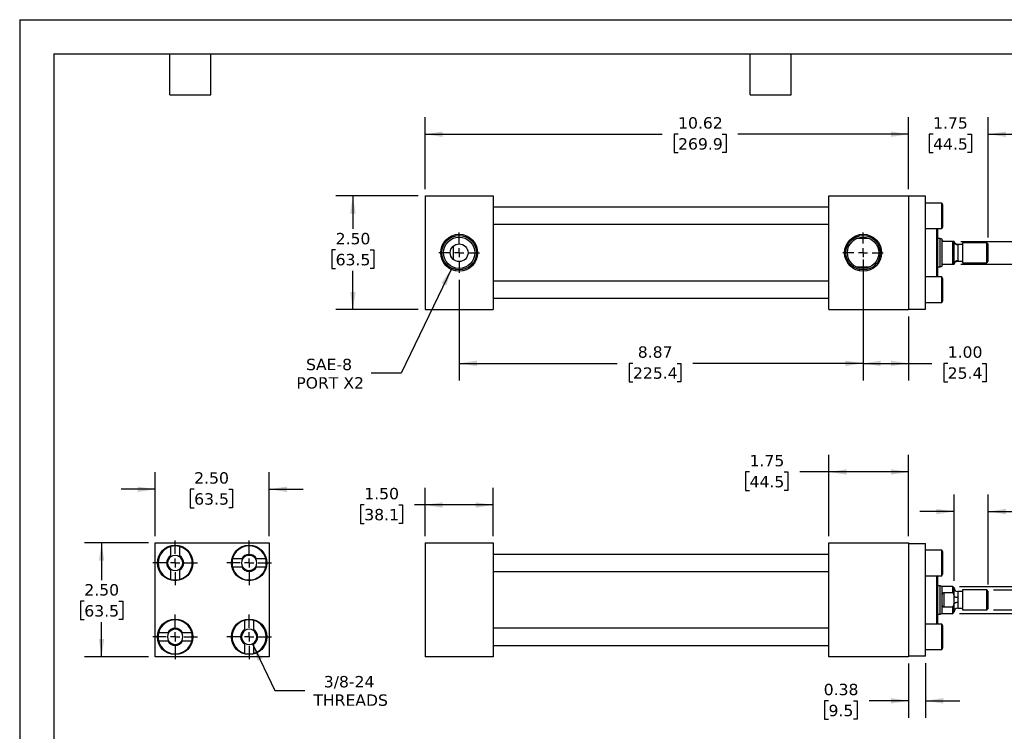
# Model space of a CAD drawing. Header units: inches. Extents: x 0 to 33, y 0 to 25.5.
# Tile 2 of 3: x 0 to 21.6, y 9.9 to 25.5. Entities that reach past the tile are written whole.
import ezdxf

# ---------------------------------------------------------------- set-up
doc = ezdxf.new("R2010")
doc.units = ezdxf.units.IN
doc.header["$LTSCALE"] = 3
doc.header["$MEASUREMENT"] = 0
doc.linetypes.add('SLD-Center', pattern=[0.75, 0.6, -0.05, 0.05, -0.05])
doc.linetypes.add('SLD-Solid', pattern=[0])
doc.layers.add('CENTER', color=40, linetype='SLD-Center')
doc.layers.add('DIMENSIONS', color=140, linetype='SLD-Solid', lineweight=25)
doc.layers.add('TEXT', color=140, linetype='SLD-Solid', lineweight=25)
doc.styles.add('SLDTEXTSTYLE0', font='VERDANA.TTF')
doc.dimstyles.new('SLDDIMSTYLE0', dxfattribs={"dimtxt": 0.254883, "dimasz": 0.39, "dimexe": 0, "dimexo": 0.0625, "dimgap": 0.063721, "dimtad": 0, "dimtih": 1, "dimtoh": 1, "dimrnd": 1e-09, "dimzin": 4, "dimdsep": 46, "dimtxsty": 'SLDTEXTSTYLE0', "dimsah": 1, "dimcen": 0.09, "dimadec": 0, "dimazin": 1, "dimtfac": 1, "dimtofl": 0, "dimtmove": 0, "dimatfit": 3, "dimfxl": 0, "dimfrac": 2, "dimtolj": 1, "dimtzin": 12, "dimarcsym": 0})
doc.dimstyles.new('SLDDIMSTYLE1', dxfattribs={"dimtxt": 0.254883, "dimasz": 0.39, "dimexe": 0, "dimexo": 0.0625, "dimgap": 0.063721, "dimtad": 0, "dimtih": 1, "dimtoh": 1, "dimrnd": 1e-09, "dimzin": 12, "dimdsep": 46, "dimtxsty": 'SLDTEXTSTYLE0', "dimsah": 1, "dimcen": 0.09, "dimadec": 0, "dimazin": 3, "dimtfac": 1, "dimtofl": 0, "dimtmove": 0, "dimatfit": 3, "dimfxl": 0, "dimfrac": 2, "dimtolj": 1, "dimtzin": 12, "dimarcsym": 0})
doc.dimstyles.new('SLDDIMSTYLE2', dxfattribs={"dimtxt": 0.254883, "dimasz": 0.39, "dimexe": 0, "dimexo": 0.0625, "dimgap": 0.063721, "dimtad": 0, "dimtih": 1, "dimtoh": 1, "dimrnd": 1e-09, "dimdsep": 46, "dimtxsty": 'SLDTEXTSTYLE0', "dimsah": 1, "dimcen": 0.09, "dimadec": 0, "dimazin": 2, "dimtfac": 1, "dimtmove": 0, "dimatfit": 0, "dimfxl": 0, "dimfrac": 2, "dimtolj": 1, "dimtzin": 12, "dimarcsym": 0})
doc.dimstyles.new('SLDDIMSTYLE3', dxfattribs={"dimtxt": 0.254883, "dimasz": 0.39, "dimexe": 0, "dimexo": 0.0625, "dimgap": 0.063721, "dimtad": 0, "dimtih": 1, "dimtoh": 1, "dimrnd": 1e-09, "dimzin": 12, "dimdsep": 46, "dimtxsty": 'SLDTEXTSTYLE0', "dimsah": 1, "dimcen": 0.09, "dimadec": 0, "dimazin": 3, "dimtfac": 1, "dimtmove": 0, "dimatfit": 0, "dimfxl": 0, "dimfrac": 2, "dimtolj": 1, "dimtzin": 12, "dimarcsym": 0})
doc.dimstyles.new('SLDDIMSTYLE4', dxfattribs={"dimtxt": 0.254883, "dimasz": 0.39, "dimexe": 0, "dimexo": 0.0625, "dimgap": 0.063721, "dimtad": 0, "dimtih": 1, "dimtoh": 1, "dimrnd": 1e-09, "dimzin": 12, "dimdsep": 46, "dimtxsty": 'SLDTEXTSTYLE0', "dimsah": 1, "dimcen": 0, "dimadec": 0, "dimazin": 3, "dimtfac": 1, "dimtofl": 0, "dimtmove": 0, "dimatfit": 3, "dimfxl": 0, "dimfrac": 2, "dimtolj": 1, "dimtzin": 12, "dimarcsym": 0})
doc.dimstyles.new('SLDDIMSTYLE5', dxfattribs={"dimtxt": 0.254883, "dimasz": 0.39, "dimexe": 0, "dimexo": 0.0625, "dimgap": 0.063721, "dimtad": 0, "dimtih": 1, "dimtoh": 1, "dimrnd": 1e-09, "dimzin": 0, "dimdsep": 46, "dimtxsty": 'SLDTEXTSTYLE0', "dimsah": 1, "dimcen": 0.09, "dimadec": 0, "dimazin": 0, "dimtfac": 1, "dimtmove": 0, "dimatfit": 0, "dimfxl": 0, "dimfrac": 2, "dimtolj": 1, "dimtzin": 12, "dimarcsym": 0})
doc.dimstyles.new('SLDDIMSTYLE6', dxfattribs={"dimtxt": 0.254883, "dimasz": 0.39, "dimexe": 0, "dimexo": 0.0625, "dimgap": 0.063721, "dimtad": 0, "dimtih": 1, "dimtoh": 1, "dimrnd": 1e-09, "dimzin": 4, "dimdsep": 46, "dimtxsty": 'SLDTEXTSTYLE0', "dimsah": 1, "dimcen": 0.09, "dimadec": 0, "dimazin": 1, "dimtfac": 1, "dimtmove": 0, "dimatfit": 0, "dimfxl": 0, "dimfrac": 2, "dimtolj": 1, "dimtzin": 12, "dimarcsym": 0})
doc.dimstyles.new('SLDDIMSTYLE7', dxfattribs={"dimtxt": 0.254883, "dimasz": 0.39, "dimexe": 0, "dimexo": 0.0625, "dimgap": 0.063721, "dimtad": 0, "dimtih": 1, "dimtoh": 1, "dimrnd": 1e-09, "dimzin": 12, "dimdsep": 46, "dimtxsty": 'SLDTEXTSTYLE0', "dimsah": 1, "dimcen": 0, "dimadec": 0, "dimazin": 3, "dimtfac": 1, "dimtofl": 0, "dimtmove": 0, "dimatfit": 3, "dimfxl": 0, "dimfrac": 2, "dimtolj": 1, "dimtzin": 12, "dimarcsym": 0})

# ---------------------------------------------------------------- blocks, each defined once
blk = doc.blocks.new('_D')
at = {"layer": 'DIMENSIONS'}
for p, q in [((8.906, 14.149), (8.906, 15.21)), ((10.406, 14.149), (10.406, 15.21)), ((7.571, 14.835), (7.486, 14.835)), ((7.486, 14.835), (7.486, 14.43)), ((8.329, 14.835), (8.414, 14.835)), ((8.414, 14.835), (8.414, 14.43)), ((8.906, 14.835), (8.674, 14.835)), ((10.406, 14.835), (8.906, 14.835)), ((7.486, 14.43), (7.571, 14.43)), ((8.414, 14.43), (8.329, 14.43))]:
    blk.add_line(p, q, dxfattribs=at)
for points in [[(8.906, 14.835), (9.296, 14.775), (9.296, 14.895)], [(10.406, 14.835), (10.016, 14.895), (10.016, 14.775)]]:
    blk.add_solid(points, dxfattribs=at)
at = {"layer": 'DIMENSIONS', "char_height": 0.25, "attachment_point": 1, "style": 'SLDTEXTSTYLE0'}
for s, insert in [('1.50', (7.571, 15.21)), ('38.1', (7.571, 14.748))]:
    blk.add_mtext(s, dxfattribs=dict(at, insert=insert))
blk = doc.blocks.new('_D_1')
at = {"layer": 'DIMENSIONS'}
for p, q in [((17.781, 14.149), (17.781, 15.935)), ((19.531, 14.149), (19.531, 15.935)), ((16.037, 15.56), (15.951, 15.56)), ((15.951, 15.56), (15.951, 15.155)), ((16.794, 15.56), (16.88, 15.56)), ((16.88, 15.56), (16.88, 15.155)), ((17.781, 15.56), (17.14, 15.56)), ((19.531, 15.56), (17.781, 15.56)), ((15.951, 15.155), (16.037, 15.155)), ((16.88, 15.155), (16.794, 15.155))]:
    blk.add_line(p, q, dxfattribs=at)
for points in [[(17.781, 15.56), (18.171, 15.5), (18.171, 15.62)], [(19.531, 15.56), (19.141, 15.62), (19.141, 15.5)]]:
    blk.add_solid(points, dxfattribs=at)
at = {"layer": 'DIMENSIONS', "char_height": 0.25, "attachment_point": 1, "style": 'SLDTEXTSTYLE0'}
for s, insert in [('1.75', (16.037, 15.935)), ('44.5', (16.037, 15.473))]:
    blk.add_mtext(s, dxfattribs=dict(at, insert=insert))
blk = doc.blocks.new('_D_2')
at = {"layer": 'DIMENSIONS'}
for p, q in [((20.531, 13.164), (20.531, 15.065)), ((21.281, 13.086), (21.281, 15.065)), ((20.531, 14.69), (19.781, 14.69)), ((21.281, 14.69), (22.058, 14.69)), ((22.404, 14.69), (22.318, 14.69)), ((22.318, 14.69), (22.318, 14.285)), ((23.161, 14.69), (23.247, 14.69)), ((23.247, 14.69), (23.247, 14.285)), ((22.318, 14.285), (22.404, 14.285)), ((23.247, 14.285), (23.161, 14.285))]:
    blk.add_line(p, q, dxfattribs=at)
for points in [[(20.531, 14.69), (20.141, 14.75), (20.141, 14.63)], [(21.281, 14.69), (21.671, 14.63), (21.671, 14.75)]]:
    blk.add_solid(points, dxfattribs=at)
at = {"layer": 'DIMENSIONS', "char_height": 0.25, "attachment_point": 1, "style": 'SLDTEXTSTYLE0'}
for s, insert in [('0.75', (22.404, 15.065)), ('19.1', (22.404, 14.602))]:
    blk.add_mtext(s, dxfattribs=dict(at, insert=insert))
blk = doc.blocks.new('_D_3')
at = {"layer": 'DIMENSIONS'}
for p, q in [((22.255, 12.967), (22.255, 13.717)), ((21.4, 12.967), (22.63, 12.967)), ((21.4, 12.53), (22.63, 12.53)), ((22.255, 10.744), (22.255, 12.53)), ((23.005, 10.744), (22.255, 10.744))]:
    blk.add_line(p, q, dxfattribs=at)
for points in [[(22.255, 12.967), (22.315, 13.357), (22.195, 13.357)], [(22.255, 12.53), (22.195, 12.14), (22.315, 12.14)]]:
    blk.add_solid(points, dxfattribs=at)
at = {"layer": 'DIMENSIONS', "char_height": 0.25, "attachment_point": 1, "style": 'SLDTEXTSTYLE0'}
for s, insert in [('7/16-20', (23.187, 11.061)), ('THREAD', (23.177, 10.656))]:
    blk.add_mtext(s, dxfattribs=dict(at, insert=insert))
blk = doc.blocks.new('_D_4')
at = {"layer": 'DIMENSIONS'}
for p, q in [((24.63, 13.839), (23.88, 13.839)), ((23.88, 13.839), (23.88, 13.045)), ((25.089, 13.839), (25.004, 13.839)), ((25.004, 13.839), (25.004, 13.434)), ((25.847, 13.839), (25.932, 13.839)), ((25.932, 13.839), (25.932, 13.434)), ((25.004, 13.434), (25.089, 13.434)), ((25.932, 13.434), (25.847, 13.434)), ((20.65, 13.045), (22.165, 13.045)), ((22.345, 13.045), (24.255, 13.045)), ((20.65, 12.452), (22.165, 12.452)), ((22.345, 12.452), (24.255, 12.452)), ((23.88, 12.452), (23.88, 11.702))]:
    blk.add_line(p, q, dxfattribs=at)
for points in [[(23.88, 13.045), (23.94, 13.435), (23.82, 13.435)], [(23.88, 12.452), (23.82, 12.062), (23.94, 12.062)]]:
    blk.add_solid(points, dxfattribs=at)
at = {"layer": 'DIMENSIONS', "char_height": 0.25, "attachment_point": 1, "style": 'SLDTEXTSTYLE0'}
for s, insert in [('0.59', (25.089, 14.214)), ('15.1', (25.089, 13.752))]:
    blk.add_mtext(s, dxfattribs=dict(at, insert=insert))
blk = doc.blocks.new('_D_5')
at = {"layer": 'DIMENSIONS'}
for p, q in [((19.531, 11.349), (19.531, 10.156)), ((19.906, 11.359), (19.906, 10.156)), ((17.772, 10.531), (17.687, 10.531)), ((17.687, 10.531), (17.687, 10.126)), ((18.318, 10.531), (18.403, 10.531)), ((18.403, 10.531), (18.403, 10.126)), ((19.531, 10.531), (18.663, 10.531)), ((19.906, 10.531), (20.656, 10.531)), ((17.687, 10.126), (17.772, 10.126)), ((18.403, 10.126), (18.318, 10.126))]:
    blk.add_line(p, q, dxfattribs=at)
for points in [[(19.531, 10.531), (19.141, 10.591), (19.141, 10.471)], [(19.906, 10.531), (20.296, 10.471), (20.296, 10.591)]]:
    blk.add_solid(points, dxfattribs=at)
at = {"layer": 'DIMENSIONS', "char_height": 0.25, "attachment_point": 1, "style": 'SLDTEXTSTYLE0'}
for s, insert in [('0.38', (17.666, 10.905)), ('9.5', (17.772, 10.443))]:
    blk.add_mtext(s, dxfattribs=dict(at, insert=insert))
blk = doc.blocks.new('_D_8')
at = {"layer": 'DIMENSIONS'}
for p, q in [((18.531, 20.228), (18.531, 17.572)), ((9.656, 19.784), (9.656, 17.572)), ((9.656, 17.947), (13.129, 17.947)), ((13.475, 17.947), (13.389, 17.947)), ((13.389, 17.947), (13.389, 17.541)), ((14.444, 17.947), (14.53, 17.947)), ((14.53, 17.947), (14.53, 17.541)), ((18.531, 17.947), (14.789, 17.947)), ((13.389, 17.541), (13.475, 17.541)), ((14.53, 17.541), (14.444, 17.541))]:
    blk.add_line(p, q, dxfattribs=at)
for points in [[(9.656, 17.947), (10.046, 17.887), (10.046, 18.007)], [(18.531, 17.947), (18.141, 18.007), (18.141, 17.887)]]:
    blk.add_solid(points, dxfattribs=at)
at = {"layer": 'DIMENSIONS', "char_height": 0.25, "attachment_point": 1, "style": 'SLDTEXTSTYLE0'}
for s, insert in [('8.87', (13.581, 18.321)), ('225.4', (13.475, 17.859))]:
    blk.add_mtext(s, dxfattribs=dict(at, insert=insert))
blk = doc.blocks.new('_D_9')
at = {"layer": 'DIMENSIONS'}
for p, q in [((18.531, 20.228), (18.531, 17.572)), ((19.531, 18.978), (19.531, 17.572)), ((18.531, 17.947), (19.531, 17.947)), ((19.531, 17.947), (20.045, 17.947)), ((20.39, 17.947), (20.305, 17.947)), ((20.305, 17.947), (20.305, 17.541)), ((21.148, 17.947), (21.233, 17.947)), ((21.233, 17.947), (21.233, 17.541)), ((20.305, 17.541), (20.39, 17.541)), ((21.233, 17.541), (21.148, 17.541))]:
    blk.add_line(p, q, dxfattribs=at)
for points in [[(18.531, 17.947), (18.921, 17.887), (18.921, 18.007)], [(19.531, 17.947), (19.141, 18.007), (19.141, 17.887)]]:
    blk.add_solid(points, dxfattribs=at)
at = {"layer": 'DIMENSIONS', "char_height": 0.25, "attachment_point": 1, "style": 'SLDTEXTSTYLE0'}
for s, insert in [('1.00', (20.39, 18.321)), ('25.4', (20.39, 17.859))]:
    blk.add_mtext(s, dxfattribs=dict(at, insert=insert))
blk = doc.blocks.new('_D_10')
at = {"layer": 'DIMENSIONS'}
for p, q in [((9.492, 20.037), (8.38, 17.731)), ((8.38, 17.731), (7.723, 17.731))]:
    blk.add_line(p, q, dxfattribs=at)
blk.add_solid([(9.492, 20.037), (9.268, 19.711), (9.376, 19.659)], dxfattribs=at)
at = {"layer": 'DIMENSIONS', "char_height": 0.25, "attachment_point": 1, "style": 'SLDTEXTSTYLE0'}
for s, insert in [('SAE-8', (6.292, 18.048)), ('PORT X2', (6.078, 17.643))]:
    blk.add_mtext(s, dxfattribs=dict(at, insert=insert))
blk = doc.blocks.new('_D_11')
at = {"layer": 'DIMENSIONS'}
for p, q in [((8.756, 21.628), (6.946, 21.628)), ((7.321, 21.628), (7.321, 20.902)), ((6.942, 20.44), (6.857, 20.44)), ((6.857, 20.44), (6.857, 20.035)), ((7.7, 20.44), (7.785, 20.44)), ((7.785, 20.44), (7.785, 20.035)), ((6.857, 20.035), (6.942, 20.035)), ((7.321, 19.128), (7.321, 19.978)), ((7.785, 20.035), (7.7, 20.035)), ((8.756, 19.128), (6.946, 19.128))]:
    blk.add_line(p, q, dxfattribs=at)
for points in [[(7.321, 21.628), (7.261, 21.238), (7.381, 21.238)], [(7.321, 19.128), (7.381, 19.518), (7.261, 19.518)]]:
    blk.add_solid(points, dxfattribs=at)
at = {"layer": 'DIMENSIONS', "char_height": 0.25, "attachment_point": 1, "style": 'SLDTEXTSTYLE0'}
for s, insert in [('2.50', (6.942, 20.814)), ('63.5', (6.942, 20.352))]:
    blk.add_mtext(s, dxfattribs=dict(at, insert=insert))
blk = doc.blocks.new('_D_12')
at = {"layer": 'DIMENSIONS'}
for p, q in [((19.531, 21.778), (19.531, 23.358)), ((21.281, 20.715), (21.281, 23.358)), ((19.531, 22.983), (18.781, 22.983)), ((20.07, 22.983), (19.984, 22.983)), ((19.984, 22.983), (19.984, 22.578)), ((20.827, 22.983), (20.913, 22.983)), ((20.913, 22.983), (20.913, 22.578)), ((21.281, 22.983), (22.031, 22.983)), ((19.984, 22.578), (20.07, 22.578)), ((20.913, 22.578), (20.827, 22.578))]:
    blk.add_line(p, q, dxfattribs=at)
for points in [[(19.531, 22.983), (19.141, 23.043), (19.141, 22.923)], [(21.281, 22.983), (21.671, 22.923), (21.671, 23.043)]]:
    blk.add_solid(points, dxfattribs=at)
at = {"layer": 'DIMENSIONS', "char_height": 0.25, "attachment_point": 1, "style": 'SLDTEXTSTYLE0'}
for s, insert in [('1.75', (20.07, 23.357)), ('44.5', (20.07, 22.895))]:
    blk.add_mtext(s, dxfattribs=dict(at, insert=insert))
blk = doc.blocks.new('_D_13')
at = {"layer": 'DIMENSIONS'}
for p, q in [((8.906, 21.778), (8.906, 23.358)), ((19.531, 21.778), (19.531, 23.358)), ((8.906, 22.983), (14.12, 22.983)), ((14.466, 22.983), (14.38, 22.983)), ((14.38, 22.983), (14.38, 22.578)), ((15.435, 22.983), (15.521, 22.983)), ((15.521, 22.983), (15.521, 22.578)), ((19.531, 22.983), (15.781, 22.983)), ((14.38, 22.578), (14.466, 22.578)), ((15.521, 22.578), (15.435, 22.578))]:
    blk.add_line(p, q, dxfattribs=at)
for points in [[(8.906, 22.983), (9.296, 22.923), (9.296, 23.043)], [(19.531, 22.983), (19.141, 23.043), (19.141, 22.923)]]:
    blk.add_solid(points, dxfattribs=at)
at = {"layer": 'DIMENSIONS', "char_height": 0.25, "attachment_point": 1, "style": 'SLDTEXTSTYLE0'}
for s, insert in [('10.62', (14.466, 23.357)), ('269.9', (14.466, 22.895))]:
    blk.add_mtext(s, dxfattribs=dict(at, insert=insert))
blk = doc.blocks.new('_D_14')
at = {"layer": 'DIMENSIONS'}
for p, q in [((22.462, 20.628), (22.462, 21.378)), ((20.681, 20.628), (22.837, 20.628)), ((20.681, 20.128), (22.837, 20.128)), ((22.462, 19.266), (22.462, 20.128)), ((23.555, 19.505), (23.469, 19.505)), ((23.469, 19.505), (23.469, 19.1)), ((24.312, 19.505), (24.398, 19.505)), ((24.398, 19.505), (24.398, 19.1)), ((23.212, 19.266), (22.462, 19.266)), ((23.469, 19.1), (23.555, 19.1)), ((24.398, 19.1), (24.312, 19.1))]:
    blk.add_line(p, q, dxfattribs=at)
for points in [[(22.462, 20.628), (22.522, 21.018), (22.402, 21.018)], [(22.462, 20.128), (22.402, 19.738), (22.522, 19.738)]]:
    blk.add_solid(points, dxfattribs=at)
at = {"layer": 'DIMENSIONS', "char_height": 0.25, "attachment_point": 1, "style": 'SLDTEXTSTYLE0'}
for s, insert in [('0.50', (23.555, 19.879)), ('12.7', (23.555, 19.417)), ('FLATS', (23.414, 18.955))]:
    blk.add_mtext(s, dxfattribs=dict(at, insert=insert))
blk = doc.blocks.new('SW_CENTERMARKSYMBOL_0')
at = {"layer": 'CENTER', "color": 0}
for p, q in [((0, 0.2), (0, 0.44375)), ((-0.2, 0), (-0.44375, 0)), ((0, 0), (-0.1, 0)), ((0, 0), (0, 0.1)), ((0, 0), (0, -0.1)), ((0, 0), (0.1, 0)), ((0.2, 0), (0.44375, 0)), ((0, -0.2), (0, -0.44375))]:
    blk.add_line(p, q, dxfattribs=at)
blk = doc.blocks.new('SW_CENTERMARKSYMBOL_1')
at = {"layer": 'CENTER', "color": 0}
for p, q in [((0, 0.2), (0, 0.44375)), ((-0.2, 0), (-0.44375, 0)), ((0, 0), (-0.1, 0)), ((0, 0), (0, 0.1)), ((0, 0), (0, -0.1)), ((0, 0), (0.1, 0)), ((0.2, 0), (0.44375, 0)), ((0, -0.2), (0, -0.44375))]:
    blk.add_line(p, q, dxfattribs=at)
blk = doc.blocks.new('_D_19')
at = {"layer": 'DIMENSIONS'}
for p, q in [((2.98, 14.149), (2.98, 15.555)), ((5.48, 14.149), (5.48, 15.555)), ((2.98, 15.18), (2.23, 15.18)), ((3.834, 15.18), (3.749, 15.18)), ((3.749, 15.18), (3.749, 14.775)), ((4.592, 15.18), (4.677, 15.18)), ((4.677, 15.18), (4.677, 14.775)), ((5.48, 15.18), (6.23, 15.18)), ((3.749, 14.775), (3.834, 14.775)), ((4.677, 14.775), (4.592, 14.775))]:
    blk.add_line(p, q, dxfattribs=at)
for points in [[(2.98, 15.18), (2.59, 15.24), (2.59, 15.12)], [(5.48, 15.18), (5.87, 15.12), (5.87, 15.24)]]:
    blk.add_solid(points, dxfattribs=at)
at = {"layer": 'DIMENSIONS', "char_height": 0.25, "attachment_point": 1, "style": 'SLDTEXTSTYLE0'}
for s, insert in [('2.50', (3.834, 15.554)), ('63.5', (3.834, 15.092))]:
    blk.add_mtext(s, dxfattribs=dict(at, insert=insert))
blk = doc.blocks.new('_D_20')
at = {"layer": 'DIMENSIONS'}
for p, q in [((2.83, 13.999), (1.424, 13.999)), ((1.799, 13.999), (1.799, 13.183)), ((1.42, 12.721), (1.335, 12.721)), ((1.335, 12.721), (1.335, 12.316)), ((2.178, 12.721), (2.263, 12.721)), ((2.263, 12.721), (2.263, 12.316)), ((1.335, 12.316), (1.42, 12.316)), ((1.799, 11.499), (1.799, 12.259)), ((2.263, 12.316), (2.178, 12.316)), ((2.83, 11.499), (1.424, 11.499))]:
    blk.add_line(p, q, dxfattribs=at)
for points in [[(1.799, 13.999), (1.739, 13.609), (1.859, 13.609)], [(1.799, 11.499), (1.859, 11.889), (1.739, 11.889)]]:
    blk.add_solid(points, dxfattribs=at)
at = {"layer": 'DIMENSIONS', "char_height": 0.25, "attachment_point": 1, "style": 'SLDTEXTSTYLE0'}
for s, insert in [('2.50', (1.42, 13.095)), ('63.5', (1.42, 12.633))]:
    blk.add_mtext(s, dxfattribs=dict(at, insert=insert))
blk = doc.blocks.new('_D_21')
at = {"layer": 'DIMENSIONS'}
for p, q in [((5.114, 11.786), (5.609, 10.758)), ((5.609, 10.758), (6.265, 10.758))]:
    blk.add_line(p, q, dxfattribs=at)
blk.add_solid([(5.114, 11.786), (5.229, 11.409), (5.337, 11.461)], dxfattribs=at)
at = {"layer": 'DIMENSIONS', "char_height": 0.25, "attachment_point": 1, "style": 'SLDTEXTSTYLE0'}
for s, insert in [('3/8-24', (6.682, 11.076)), ('THREADS', (6.452, 10.671))]:
    blk.add_mtext(s, dxfattribs=dict(at, insert=insert))
blk = doc.blocks.new('SW_CENTERMARKSYMBOL_6')
at = {"layer": 'CENTER', "color": 0}
for p, q in [((0, 0.2), (0, 0.49)), ((-0.2, 0), (-0.49, 0)), ((0, 0), (-0.1, 0)), ((0, 0), (0, 0.1)), ((0, 0), (0, -0.1)), ((0, 0), (0.1, 0)), ((0.2, 0), (0.49, 0)), ((0, -0.2), (0, -0.49))]:
    blk.add_line(p, q, dxfattribs=at)
blk = doc.blocks.new('SW_CENTERMARKSYMBOL_7')
at = {"layer": 'CENTER', "color": 0}
for p, q in [((0, 0.2), (0, 0.49)), ((-0.2, 0), (-0.49, 0)), ((0, 0), (-0.1, 0)), ((0, 0), (0, 0.1)), ((0, 0), (0, -0.1)), ((0, 0), (0.1, 0)), ((0.2, 0), (0.49, 0)), ((0, -0.2), (0, -0.49))]:
    blk.add_line(p, q, dxfattribs=at)
blk = doc.blocks.new('SW_CENTERMARKSYMBOL_8')
at = {"layer": 'CENTER', "color": 0}
for p, q in [((0, 0.2), (0, 0.49)), ((-0.2, 0), (-0.49, 0)), ((0, 0), (-0.1, 0)), ((0, 0), (0, 0.1)), ((0, 0), (0, -0.1)), ((0, 0), (0.1, 0)), ((0.2, 0), (0.49, 0)), ((0, -0.2), (0, -0.49))]:
    blk.add_line(p, q, dxfattribs=at)
blk = doc.blocks.new('SW_CENTERMARKSYMBOL_9')
at = {"layer": 'CENTER', "color": 0}
for p, q in [((0, 0.2), (0, 0.49)), ((-0.2, 0), (-0.49, 0)), ((0, 0), (-0.1, 0)), ((0, 0), (0, 0.1)), ((0, 0), (0, -0.1)), ((0, 0), (0.1, 0)), ((0.2, 0), (0.49, 0)), ((0, -0.2), (0, -0.49))]:
    blk.add_line(p, q, dxfattribs=at)

msp = doc.modelspace()

# ---------------------------------------------------------------- linework, layer by layer
at = {"color": 7, "linetype": 'SLD-Solid'}
for q in [(0, 0), (33, 25.5)]:
    msp.add_line((0, 25.5), q, dxfattribs=at)
for p, q in [((8.906, 21.628), (8.906, 19.128)), ((8.906, 21.628), (10.406, 21.628)), ((10.406, 21.628), (10.406, 19.128)), ((17.781, 21.628), (19.531, 21.628)), ((17.781, 19.128), (17.781, 21.628)), ((19.531, 21.628), (19.531, 19.128)), ((19.906, 21.618), (19.531, 21.618)), ((19.906, 19.138), (19.906, 21.618)), ((20.258, 21.471), (19.906, 21.471)), ((20.281, 21.431), (20.258, 21.471)), ((20.258, 20.909), (20.258, 21.471)), ((20.281, 21.19), (20.281, 21.431)), ((17.781, 21.378), (10.406, 21.378)), ((10.406, 21.003), (17.781, 21.003)), ((20.281, 20.949), (20.281, 21.19)), ((19.906, 20.909), (20.258, 20.909)), ((20.143, 20.909), (20.143, 20.378)), ((20.163, 20.909), (20.163, 20.378)), ((20.258, 20.909), (20.281, 20.949)), ((18.674, 20.69), (18.388, 20.69)), ((20.227, 20.69), (20.163, 20.69)), ((20.271, 20.674), (20.227, 20.69)), ((20.227, 20.065), (20.227, 20.69)), ((20.271, 20.659), (20.271, 20.674)), ((20.271, 20.096), (20.271, 20.659)), ((20.5, 20.628), (20.302, 20.628)), ((20.5, 20.128), (20.5, 20.628)), ((20.531, 20.128), (20.531, 20.628)), ((20.719, 20.561), (20.61, 20.561)), ((21.25, 20.596), (20.719, 20.596)), ((20.719, 20.596), (20.719, 20.159)), ((21.281, 20.565), (21.25, 20.596)), ((21.25, 20.159), (21.25, 20.596)), ((21.281, 20.19), (21.281, 20.565)), ((9.531, 20.228), (9.531, 20.528)), ((20.143, 20.378), (20.143, 19.846)), ((20.163, 20.378), (20.163, 19.846)), ((20.611, 20.552), (20.611, 20.204)), ((20.302, 20.128), (20.5, 20.128)), ((20.61, 20.194), (20.719, 20.194)), ((20.719, 20.159), (21.25, 20.159)), ((21.25, 20.159), (21.281, 20.19)), ((18.388, 20.065), (18.674, 20.065)), ((20.163, 20.065), (20.227, 20.065)), ((20.227, 20.065), (20.271, 20.081)), ((20.271, 20.081), (20.271, 20.096)), ((17.781, 19.753), (10.406, 19.753)), ((20.258, 19.846), (19.906, 19.846)), ((20.281, 19.806), (20.258, 19.846)), ((20.258, 19.284), (20.258, 19.846)), ((20.281, 19.324), (20.281, 19.806)), ((10.406, 19.378), (17.781, 19.378)), ((19.906, 19.284), (20.258, 19.284)), ((20.258, 19.284), (20.281, 19.324)), ((8.906, 19.128), (10.406, 19.128)), ((17.781, 19.128), (19.531, 19.128)), ((19.531, 19.138), (19.906, 19.138)), ((2.98, 11.499), (2.98, 13.999)), ((2.98, 13.999), (5.48, 13.999)), ((3.324, 13.723), (3.324, 13.924)), ((3.511, 13.924), (3.511, 13.723)), ((5.48, 13.999), (5.48, 11.499)), ((8.906, 13.999), (10.406, 13.999)), ((8.906, 13.999), (8.906, 11.499)), ((10.406, 13.999), (10.406, 11.499)), ((17.781, 13.999), (19.531, 13.999)), ((17.781, 11.499), (17.781, 13.999)), ((19.531, 13.999), (19.531, 11.499)), ((19.531, 13.989), (19.906, 13.989)), ((19.906, 11.509), (19.906, 13.989)), ((4.679, 13.655), (4.88, 13.655)), ((5.205, 13.655), (5.406, 13.655)), ((17.781, 13.749), (10.406, 13.749)), ((20.258, 13.842), (19.906, 13.842)), ((20.281, 13.802), (20.258, 13.842)), ((20.258, 13.28), (20.258, 13.842)), ((20.281, 13.561), (20.281, 13.802)), ((4.88, 13.467), (4.679, 13.467)), ((5.406, 13.467), (5.205, 13.467)), ((20.281, 13.32), (20.281, 13.561)), ((3.324, 13.198), (3.324, 13.399)), ((3.511, 13.399), (3.511, 13.198)), ((10.406, 13.374), (17.781, 13.374)), ((19.906, 13.28), (20.258, 13.28)), ((20.143, 13.28), (20.143, 12.217)), ((20.163, 13.28), (20.163, 12.217)), ((20.258, 13.28), (20.281, 13.32)), ((20.227, 13.061), (20.163, 13.061)), ((20.271, 13.045), (20.227, 13.061)), ((20.227, 12.749), (20.227, 13.061)), ((20.5, 13.045), (20.271, 13.045)), ((20.271, 12.842), (20.271, 13.045)), ((20.531, 13.014), (20.5, 13.045)), ((20.5, 12.908), (20.5, 13.045)), ((20.531, 12.837), (20.531, 13.014)), ((20.271, 12.655), (20.271, 12.842)), ((20.302, 12.908), (20.5, 12.908)), ((20.302, 12.908), (20.302, 12.589)), ((20.531, 12.832), (20.531, 12.837)), ((20.531, 12.665), (20.531, 12.832)), ((20.719, 12.932), (20.611, 12.932)), ((20.611, 12.932), (20.611, 12.807)), ((21.25, 12.967), (20.719, 12.967)), ((20.719, 12.967), (20.719, 12.749)), ((21.281, 12.936), (21.25, 12.967)), ((21.25, 12.749), (21.25, 12.967)), ((21.281, 12.749), (21.281, 12.936)), ((20.227, 12.436), (20.227, 12.749)), ((20.271, 12.452), (20.271, 12.655)), ((20.5, 12.589), (20.302, 12.589)), ((20.5, 12.452), (20.5, 12.589)), ((20.531, 12.66), (20.531, 12.665)), ((20.531, 12.483), (20.531, 12.66)), ((20.611, 12.691), (20.611, 12.565)), ((20.611, 12.565), (20.719, 12.565)), ((20.719, 12.749), (20.719, 12.53)), ((21.25, 12.53), (21.25, 12.749)), ((21.25, 12.53), (21.281, 12.561)), ((21.281, 12.561), (21.281, 12.749)), ((20.163, 12.436), (20.227, 12.436)), ((20.227, 12.436), (20.271, 12.452)), ((20.271, 12.452), (20.5, 12.452)), ((20.5, 12.452), (20.531, 12.483)), ((20.719, 12.53), (21.25, 12.53)), ((4.949, 12.098), (4.949, 12.299)), ((5.136, 12.299), (5.136, 12.098)), ((17.781, 12.124), (10.406, 12.124)), ((20.258, 12.217), (19.906, 12.217)), ((20.281, 12.177), (20.258, 12.217)), ((20.258, 11.655), (20.258, 12.217)), ((20.281, 11.695), (20.281, 12.177)), ((3.054, 12.03), (3.255, 12.03)), ((3.58, 12.03), (3.781, 12.03)), ((3.255, 11.842), (3.054, 11.842)), ((3.781, 11.842), (3.58, 11.842)), ((4.949, 11.573), (4.949, 11.774)), ((5.136, 11.774), (5.136, 11.573)), ((10.406, 11.749), (17.781, 11.749)), ((20.258, 11.655), (20.281, 11.695)), ((5.48, 11.499), (2.98, 11.499)), ((10.406, 11.499), (8.906, 11.499)), ((19.531, 11.499), (17.781, 11.499)), ((19.906, 11.509), (19.531, 11.509)), ((19.906, 11.655), (20.258, 11.655))]:
    msp.add_line(p, q)
at = {"flags": 128}
for points in [[(20.531, 12.832), (20.533, 12.827), (20.537, 12.822), (20.545, 12.818), (20.555, 12.814), (20.567, 12.811), (20.581, 12.808), (20.596, 12.807), (20.611, 12.807)], [(20.611, 12.691), (20.596, 12.69), (20.581, 12.689), (20.567, 12.686), (20.555, 12.683), (20.545, 12.679), (20.537, 12.675), (20.533, 12.67), (20.531, 12.665)]]:
    msp.add_lwpolyline(points, dxfattribs=at)
for centre, radius in [((9.656, 20.378), 0.406), ((18.531, 20.378), 0.406), ((9.656, 20.378), 0.379), ((9.656, 20.378), 0.344), ((9.656, 20.378), 0.195), ((18.531, 20.378), 0.379), ((18.531, 20.378), 0.344), ((3.417, 13.561), 0.39), ((5.042, 13.561), 0.39), ((3.417, 11.936), 0.39), ((5.042, 11.936), 0.39)]:
    msp.add_circle(centre, radius)
for centre, radius, start, end in [((20.609, 20.63), 0.078, 181.5456, 271.4664), ((20.609, 20.126), 0.078, 88.5336, 178.4544), ((3.417, 13.561), 0.375, 104.4775, 255.5225), ((3.417, 13.561), 0.375, 75.5225, 104.4775), ((3.417, 13.561), 0.375, 284.4775, 75.5225), ((5.042, 13.561), 0.375, 14.4775, 165.5225), ((3.417, 13.561), 0.187, 120, 240), ((3.417, 13.561), 0.166, 124.3856, 235.6144), ((3.417, 13.561), 0.166, 55.6144, 124.3856), ((3.417, 13.561), 0.187, 300, 60), ((3.417, 13.561), 0.166, 304.3856, 55.6144), ((5.042, 13.561), 0.375, 165.5225, 194.4775), ((5.042, 13.561), 0.166, 145.6144, 214.3856), ((5.042, 13.561), 0.187, 30, 150), ((5.042, 13.561), 0.166, 34.3856, 145.6144), ((5.042, 13.561), 0.166, 325.6144, 34.3856), ((5.042, 13.561), 0.375, 345.5225, 14.4775), ((3.417, 13.561), 0.166, 235.6144, 304.3856), ((5.042, 13.561), 0.375, 194.4775, 345.5225), ((5.042, 13.561), 0.187, 210, 330), ((5.042, 13.561), 0.166, 214.3856, 325.6144), ((3.417, 13.561), 0.375, 255.5225, 284.4775), ((20.611, 13.012), 0.08, 180, 270), ((20.611, 12.485), 0.08, 90, 180), ((3.417, 11.936), 0.375, 14.4775, 165.5225), ((3.417, 11.936), 0.187, 30, 150), ((5.042, 11.936), 0.375, 104.4775, 255.5225), ((5.042, 11.936), 0.375, 75.5225, 104.4775), ((5.042, 11.936), 0.375, 284.4775, 75.5225), ((3.417, 11.936), 0.375, 165.5225, 194.4775), ((3.417, 11.936), 0.166, 145.6144, 214.3856), ((3.417, 11.936), 0.166, 34.3856, 145.6144), ((3.417, 11.936), 0.166, 325.6144, 34.3856), ((3.417, 11.936), 0.375, 345.5225, 14.4775), ((5.042, 11.936), 0.187, 120, 240), ((5.042, 11.936), 0.166, 124.3856, 235.6144), ((5.042, 11.936), 0.166, 55.6144, 124.3856), ((5.042, 11.936), 0.187, 300, 60), ((5.042, 11.936), 0.166, 304.3856, 55.6144), ((3.417, 11.936), 0.375, 194.4775, 345.5225), ((3.417, 11.936), 0.187, 210, 330), ((3.417, 11.936), 0.166, 214.3856, 325.6144), ((5.042, 11.936), 0.166, 235.6144, 304.3856), ((5.042, 11.936), 0.375, 255.5225, 284.4775)]:
    msp.add_arc(centre, radius, start, end)
for points, knots in [([(20.302, 20.628), (20.299, 20.628), (20.295, 20.628), (20.289, 20.63), (20.287, 20.632), (20.28, 20.636), (20.278, 20.639), (20.274, 20.646), (20.273, 20.649), (20.271, 20.654), (20.271, 20.657), (20.271, 20.659)], [0, 0, 0, 0, 0.125, 0.125, 0.25, 0.25, 0.5, 0.5, 0.75, 0.75, 1, 1, 1, 1]), ([(20.61, 20.561), (20.601, 20.562), (20.582, 20.564), (20.557, 20.579), (20.539, 20.601), (20.534, 20.619), (20.531, 20.628)], [0, 0, 0, 0, 0.2421706, 0.5, 0.7578294, 1, 1, 1, 1]), ([(20.61, 20.561), (20.61, 20.561), (20.61, 20.561), (20.61, 20.561), (20.61, 20.56), (20.611, 20.559), (20.611, 20.557), (20.611, 20.555), (20.611, 20.553), (20.611, 20.552), (20.611, 20.552)], [0, 0, 0, 0, 0.108519, 0.22788, 0.358088, 0.49915, 0.718957, 0.832813, 0.919751, 1, 1, 1, 1]), ([(20.271, 20.096), (20.271, 20.099), (20.271, 20.101), (20.273, 20.107), (20.274, 20.11), (20.278, 20.116), (20.28, 20.119), (20.287, 20.124), (20.289, 20.125), (20.295, 20.127), (20.299, 20.128), (20.302, 20.128)], [0, 0, 0, 0, 0.25, 0.25, 0.5, 0.5, 0.75, 0.75, 0.875, 0.875, 1, 1, 1, 1]), ([(20.531, 20.128), (20.534, 20.136), (20.539, 20.155), (20.557, 20.176), (20.582, 20.191), (20.601, 20.193), (20.61, 20.194)], [0, 0, 0, 0, 0.242171, 0.5, 0.757829, 1, 1, 1, 1]), ([(20.611, 20.204), (20.611, 20.203), (20.611, 20.202), (20.611, 20.2), (20.611, 20.198), (20.61, 20.196), (20.61, 20.194), (20.61, 20.194), (20.61, 20.194)], [0, 0, 0, 0, 0.080398, 0.167713, 0.281544, 0.502386, 0.772635, 1, 1, 1, 1]), ([(20.271, 12.842), (20.271, 12.849), (20.271, 12.856), (20.273, 12.869), (20.274, 12.875), (20.278, 12.888), (20.28, 12.894), (20.287, 12.901), (20.289, 12.904), (20.295, 12.907), (20.299, 12.908), (20.302, 12.908)], [0, 0, 0, 0, 0.25, 0.25, 0.5, 0.5, 0.75, 0.75, 0.875, 0.875, 1, 1, 1, 1]), ([(20.611, 12.807), (20.611, 12.805), (20.611, 12.802), (20.611, 12.797), (20.611, 12.788), (20.61, 12.777), (20.61, 12.763), (20.61, 12.753), (20.61, 12.749)], [0, 0, 0, 0, 0.080398, 0.167713, 0.281544, 0.502386, 0.772635, 1, 1, 1, 1]), ([(20.302, 12.589), (20.299, 12.589), (20.295, 12.59), (20.289, 12.594), (20.287, 12.596), (20.28, 12.603), (20.278, 12.609), (20.274, 12.622), (20.273, 12.628), (20.271, 12.641), (20.271, 12.648), (20.271, 12.655)], [0, 0, 0, 0, 0.125, 0.125, 0.25, 0.25, 0.5, 0.5, 0.75, 0.75, 1, 1, 1, 1]), ([(20.61, 12.749), (20.61, 12.746), (20.61, 12.742), (20.61, 12.735), (20.61, 12.727), (20.611, 12.718), (20.611, 12.708), (20.611, 12.7), (20.611, 12.695), (20.611, 12.692), (20.611, 12.691)], [0, 0, 0, 0, 0.1085195, 0.22788, 0.3580883, 0.4991496, 0.7189574, 0.832813, 0.9197511, 1, 1, 1, 1])]:
    msp.add_open_spline(points, degree=3, knots=knots)
for points in [[(20.531, 20.628), (20.523, 20.628), (20.512, 20.628), (20.5, 20.628)], [(20.5, 20.128), (20.512, 20.128), (20.523, 20.128), (20.531, 20.128)], [(3.324, 13.698), (3.324, 13.707), (3.324, 13.715), (3.324, 13.723)], [(3.511, 13.698), (3.511, 13.707), (3.511, 13.715), (3.511, 13.723)], [(4.905, 13.655), (4.897, 13.655), (4.888, 13.655), (4.88, 13.655)], [(5.179, 13.655), (5.188, 13.655), (5.196, 13.655), (5.205, 13.655)], [(3.324, 13.424), (3.324, 13.415), (3.324, 13.407), (3.324, 13.399)], [(3.511, 13.424), (3.511, 13.415), (3.511, 13.407), (3.511, 13.399)], [(4.905, 13.467), (4.897, 13.467), (4.888, 13.467), (4.88, 13.467)], [(5.179, 13.467), (5.188, 13.467), (5.196, 13.467), (5.205, 13.467)], [(20.5, 12.908), (20.512, 12.885), (20.523, 12.862), (20.531, 12.837)], [(20.5, 12.589), (20.512, 12.612), (20.523, 12.635), (20.531, 12.66)], [(3.28, 12.03), (3.272, 12.03), (3.263, 12.03), (3.255, 12.03)], [(3.554, 12.03), (3.563, 12.03), (3.571, 12.03), (3.58, 12.03)], [(4.949, 12.073), (4.949, 12.082), (4.949, 12.09), (4.949, 12.098)], [(5.136, 12.073), (5.136, 12.082), (5.136, 12.09), (5.136, 12.098)], [(3.28, 11.842), (3.272, 11.842), (3.263, 11.842), (3.255, 11.842)], [(3.554, 11.842), (3.563, 11.842), (3.571, 11.842), (3.58, 11.842)], [(4.949, 11.799), (4.949, 11.79), (4.949, 11.782), (4.949, 11.774)], [(5.136, 11.799), (5.136, 11.79), (5.136, 11.782), (5.136, 11.774)]]:
    msp.add_open_spline(points, degree=3)
at = {"layer": 'TEXT'}
for p, q in [((0.75, 24.75), (32.25, 24.75)), ((0.75, 24.75), (0.75, 0.75)), ((3.3, 23.85), (3.3, 24.75)), ((4.2, 23.85), (4.2, 24.75)), ((16.05, 23.85), (16.05, 24.75)), ((16.95, 23.85), (16.95, 24.75)), ((3.3, 23.85), (4.2, 23.85)), ((16.05, 23.85), (16.95, 23.85))]:
    msp.add_line(p, q, dxfattribs=at)

# ---------------------------------------------------------------- block references
at = {"layer": 'CENTER'}
for name, p in [('SW_CENTERMARKSYMBOL_0', (9.656, 20.378)), ('SW_CENTERMARKSYMBOL_1', (18.531, 20.378)), ('SW_CENTERMARKSYMBOL_8', (3.417, 13.561)), ('SW_CENTERMARKSYMBOL_7', (5.042, 13.561)), ('SW_CENTERMARKSYMBOL_9', (3.417, 11.936)), ('SW_CENTERMARKSYMBOL_6', (5.042, 11.936))]:
    msp.add_blockref(name, p, dxfattribs=at)

# ---------------------------------------------------------------- dimensions: what is measured, and where the dimension line sits
at = {"layer": 'DIMENSIONS'}
for base, p1, p2, dimstyle, picture, middle in [((8.9062, 22.9826), (19.5309, 21.6276), (8.9062, 21.6276), 'SLDDIMSTYLE1', '_D_13', (14.9505, 22.9826)), ((21.281, 22.983), (19.531, 21.628), (21.281, 20.565), 'SLDDIMSTYLE3', '_D_12', (20.449, 22.983)), ((9.6562, 17.9465), (18.5309, 20.3776), (9.6562, 19.9339), 'SLDDIMSTYLE1', '_D_8', (13.9593, 17.9465)), ((19.531, 17.947), (18.531, 20.378), (19.531, 19.128), 'SLDDIMSTYLE0', '_D_9', (20.769, 17.947)), ((19.531, 15.56), (17.781, 13.999), (19.531, 13.999), 'SLDDIMSTYLE1', '_D_1', (16.416, 15.56)), ((5.48, 15.18), (2.98, 13.999), (5.48, 13.999), 'SLDDIMSTYLE6', '_D_19', (4.213, 15.18)), ((10.406, 14.835), (8.906, 13.999), (10.406, 13.999), 'SLDDIMSTYLE0', '_D', (7.95, 14.835)), ((20.531, 14.69), (21.281, 12.936), (20.531, 13.014), 'SLDDIMSTYLE2', '_D_2', (22.782, 14.69)), ((19.530906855, 10.53090074), (19.905906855, 11.508518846), (19.530906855, 11.498518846), 'SLDDIMSTYLE2', '_D_5', (18.045156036, 10.53090074))]:
    dim = msp.add_linear_dim(base=base, p1=p1, p2=p2, dimstyle=dimstyle, dxfattribs=at)
    dim.commit()
    dim.dimension.update_dxf_attribs({"geometry": picture, "text_midpoint": middle, "dimtype": 160})
for base, p1, p2, dimstyle, picture, middle in [((7.321, 19.128), (8.906, 21.628), (8.906, 19.128), 'SLDDIMSTYLE0', '_D_11', (7.321, 20.44)), ((23.88, 12.452), (20.5, 13.045), (20.5, 12.452), 'SLDDIMSTYLE2', '_D_4', (23.88, 13.839)), ((1.799, 13.999), (2.98, 11.499), (2.98, 13.999), 'SLDDIMSTYLE0', '_D_20', (1.799, 12.721))]:
    dim = msp.add_linear_dim(base=base, p1=p1, p2=p2, angle=90, dimstyle=dimstyle, dxfattribs=at)
    dim.commit()
    dim.dimension.update_dxf_attribs({"geometry": picture, "text_midpoint": middle, "dimtype": 160})
for base, p1, p2, text, dimstyle, picture, middle in [((22.462, 20.628), (20.531, 20.128), (20.531, 20.628), '<>\\PFLATS', 'SLDDIMSTYLE5', '_D_14', (22.462, 19.266)), ((22.255, 12.53), (21.25, 12.967), (21.25, 12.53), '7/16-20\\PTHREAD', 'SLDDIMSTYLE3', '_D_3', (22.255, 10.744))]:
    dim = msp.add_linear_dim(base=base, p1=p1, p2=p2, angle=90, text=text, dimstyle=dimstyle, dxfattribs=at)
    dim.commit()
    dim.dimension.update_dxf_attribs({"geometry": picture, "text_midpoint": middle, "dimtype": 160})
dim = msp.add_diameter_dim_2p(p1=(9.821, 20.719), p2=(9.492, 20.037), text='SAE-8\\PPORT X2', dimstyle='SLDDIMSTYLE4', override={"dimpost": '<>'}, dxfattribs=at)
dim.commit()
dim.dimension.update_dxf_attribs({"geometry": '_D_10', "text_midpoint": (6.807, 17.731), "dimtype": 163})
dim = msp.add_radius_dim(center=(5.042, 11.936), mpoint=(5.114, 11.786), text='3/8-24\\PTHREADS', dimstyle='SLDDIMSTYLE7', dxfattribs=at)
dim.commit()
dim.dimension.update_dxf_attribs({"geometry": '_D_21', "text_midpoint": (7.258, 10.758), "dimtype": 164})

doc.saveas('drawing.dxf')
